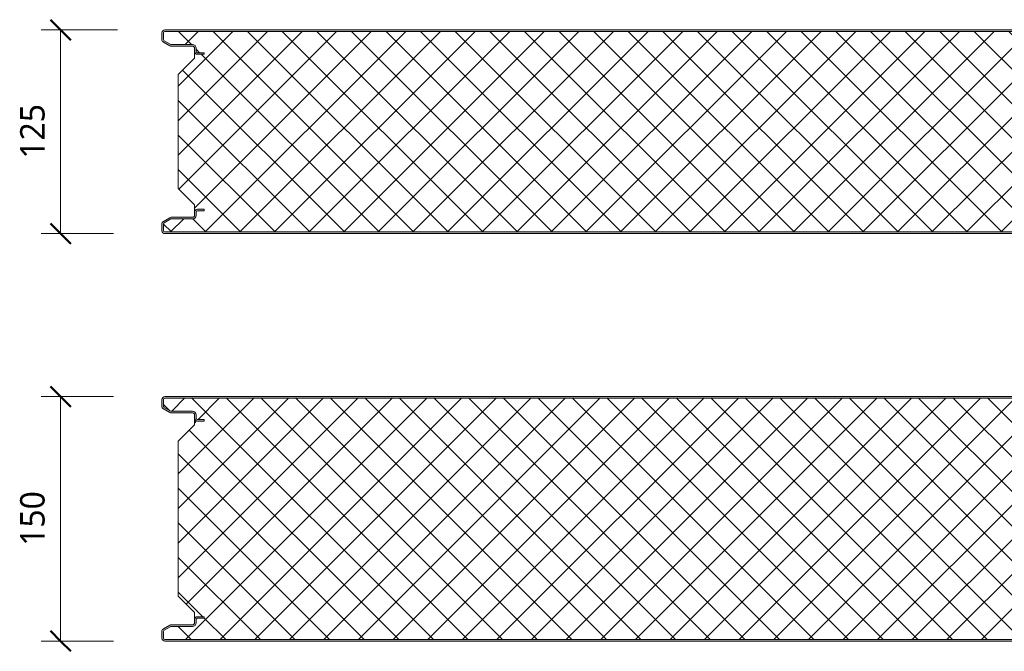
# Model space of a CAD drawing. Header units: millimetres. Extents: x 196 to 3184, y -270 to 1649.
# Tile 2 of 5: x 196 to 800, y 655 to 1043. Entities that reach past the tile are written whole.
import ezdxf

# ---------------------------------------------------------------- set-up
doc = ezdxf.new("R2010")
doc.units = ezdxf.units.MM
for name, color, linetype, lineweight in [('A-ANNO-DIMS', 211, 'Continuous', 9), ('A-ANNO-DIMS-5', 211, 'Continuous', 9), ('A-DETL-GENF', 92, 'Continuous', 13)]:
    doc.layers.add(name, color=color, linetype=linetype, lineweight=lineweight)
doc.styles.add('Yu Gothic', font='Yu Gothic.ttf', dxfattribs={"height": 15})
doc.dimstyles.new('Diagonal', dxfattribs={"dimscale": 304.8, "dimtxt": 17.413553, "dimasz": 0.04101, "dimexe": 0.03937, "dimexo": 0.024606, "dimgap": 0.024606, "dimtad": 1, "dimdec": 0, "dimzin": 0, "dimdsep": 46, "dimtxsty": 'Yu Gothic', "dimblk1": 'OBLIQUE', "dimblk2": 'OBLIQUE', "dimsah": 1, "dimcen": 0.09, "dimazin": 0, "dimtfac": 1, "dimtdec": 4, "dimtix": 1, "dimtmove": 0, "dimatfit": 3, "dimfxl": 1, "dimtvp": 1, "dimtfill": 1, "dimtolj": 1, "dimtzin": 0, "dimarcsym": 2})

# ---------------------------------------------------------------- blocks, each defined once
blk = doc.blocks.new('CR 1100 - FLAT - FLAT - CR 1100 125mm - FLAT - FLAT-4156392-15 PANEL SIZE AND PROFILE Copy 1')
at = {"layer": 'A-DETL-GENF'}
h = blk.add_hatch(color=256, dxfattribs=at)
h.paths.add_polyline_path([(1096.2, 0), (1096.67, 0.06), (1097.1, 0.24), (1097.48, 0.53), (1097.76, 0.9), (1097.94, 1.33), (1098, 1.8), (1098.04, 9.61), (1098.16, 9.9), (1098.35, 10.15), (1098.6, 10.34), (1098.89, 10.46), (1099.2, 10.5), (1118.2, 10.5), (1118.67, 10.56), (1119.1, 10.74), (1119.48, 11.03), (1119.76, 11.4), (1119.94, 11.83), (1120, 12.3), (1120, 13.2), (1119.94, 13.67), (1119.76, 14.1), (1119.48, 14.47), (1119.1, 14.76), (1118.67, 14.94), (1118.2, 15), (1114, 15), (1114, 14), (1118.41, 13.97), (1118.77, 13.77), (1118.98, 13.41), (1119, 13.2), (1118.98, 12.09), (1118.77, 11.73), (1118.41, 11.53), (1118.2, 11.5), (1099.2, 11.5), (1098.63, 11.43), (1098.1, 11.21), (1097.65, 10.86), (1097.3, 10.4), (1097.08, 9.87), (1097, 9.3), (1096.98, 1.59), (1096.77, 1.23), (1096.41, 1.03), (1096.2, 1), (1.59, 1.03), (1.23, 1.23), (1.03, 1.59), (1, 1.8), (1.03, 6.17), (1.23, 6.53), (1.4, 6.65), (5.46, 9), (18.8, 9), (19.37, 9.07), (19.9, 9.29), (20.36, 9.64), (20.71, 10.1), (20.93, 10.63), (21, 11.2), (21.03, 13.41), (21.23, 13.76), (21.59, 13.97), (21.8, 14), (26, 14), (26, 15), (21.8, 15), (21.33, 14.94), (20.9, 14.76), (20.53, 14.47), (20.24, 14.1), (20.06, 13.67), (20, 13.2), (19.96, 10.89), (19.84, 10.6), (19.65, 10.35), (19.4, 10.16), (19.11, 10.04), (18.8, 10), (5.68, 10), (5.21, 9.94), (4.78, 9.76), (0.9, 7.52), (0.53, 7.23), (0.24, 6.86), (0.06, 6.43), (0, 5.96), (0, 1.8), (0.06, 1.33), (0.24, 0.9), (0.53, 0.53), (0.9, 0.24), (1.33, 0.06), (1.8, 0), (1090.38, 0)])
h.paths.add_polyline_path([(1118.2, 110), (1118.67, 110.06), (1119.1, 110.24), (1119.48, 110.53), (1119.76, 110.9), (1119.94, 111.33), (1120, 111.8), (1120, 112.7), (1119.94, 113.17), (1119.76, 113.6), (1119.48, 113.97), (1119.1, 114.26), (1118.67, 114.44), (1118.2, 114.5), (1098.89, 114.54), (1098.6, 114.66), (1098.35, 114.85), (1098.16, 115.1), (1098.04, 115.39), (1098, 115.7), (1097.95, 123.62), (1097.94, 123.67), (1097.76, 124.1), (1097.48, 124.47), (1097.1, 124.76), (1096.67, 124.94), (1096.2, 125), (1.8, 125), (1.33, 124.94), (0.9, 124.76), (0.53, 124.47), (0.24, 124.1), (0.06, 123.62), (0, 123.2), (0, 119.04), (0.06, 118.57), (0.24, 118.14), (0.53, 117.77), (0.9, 117.48), (4.78, 115.24), (5.21, 115.06), (5.68, 115), (19.11, 114.96), (19.4, 114.84), (19.69, 114.6), (19.84, 114.4), (19.96, 114.11), (20, 113.8), (20, 111.8), (20.06, 111.33), (20.24, 110.9), (20.53, 110.53), (20.9, 110.24), (21.33, 110.06), (21.8, 110), (26, 110), (26, 111), (21.59, 111.03), (21.23, 111.24), (21.03, 111.59), (21, 111.8), (21, 113.8), (20.93, 114.37), (20.71, 114.9), (20.36, 115.36), (19.9, 115.71), (19.37, 115.93), (18.8, 116), (5.46, 116), (1.23, 118.47), (1.03, 118.83), (1, 119.04), (1.03, 123.41), (1.23, 123.77), (1.59, 123.97), (1.8, 124), (1096.41, 123.97), (1096.77, 123.77), (1096.98, 123.41), (1097, 123.2), (1097, 115.7), (1097.08, 115.13), (1097.3, 114.6), (1097.65, 114.14), (1098.1, 113.79), (1098.63, 113.57), (1099.2, 113.5), (1118.41, 113.47), (1118.77, 113.27), (1118.98, 112.91), (1119, 112.7), (1118.98, 111.59), (1118.77, 111.23), (1118.41, 111.03), (1118.2, 111), (1114, 111), (1114, 110)])
h = blk.add_hatch(dxfattribs=at)
h.set_pattern_fill('FP_4', color=256, style=0, pattern_type=2)
h.set_pattern_definition([(45, (-283.583, -911.559), (-10.6066, 10.6066), []), (135, (-283.583, -911.559), (-10.6066, -10.6066), [])])
h.paths.add_polyline_path([(270.98, 1), (1096.41, 1.03), (1096.77, 1.24), (1096.9, 1.4), (1097, 1.8), (1097.04, 9.61), (1097.09, 9.9), (1097.3, 10.4), (1097.65, 10.86), (1098.1, 11.21), (1098.63, 11.43), (1099.21, 11.5), (1118.41, 11.53), (1118.77, 11.74), (1118.9, 11.9), (1119, 12.3), (1118.95, 13.41), (1118.89, 13.6), (1118.6, 13.89), (1118.2, 14), (1114, 14), (1114, 15), (1118.6, 14.95), (1118.77, 14.9), (1119.1, 14.76), (1119.48, 14.47), (1119.76, 14.1), (1119.94, 13.67), (1120, 13.52), (1120, 17.6), (1110, 27.61), (1110, 97.68), (1120, 107.6), (1119.96, 111.5), (1119.92, 111.25), (1119.73, 110.84), (1119.44, 110.49), (1119.07, 110.22), (1118.6, 110.05), (1118.2, 110), (1114, 110), (1114, 111), (1118.44, 111.04), (1118.76, 111.23), (1118.9, 111.42), (1119, 111.8), (1118.95, 112.91), (1118.89, 113.1), (1118.6, 113.39), (1118.2, 113.5), (1098.89, 113.54), (1098.6, 113.59), (1098.1, 113.79), (1097.65, 114.14), (1097.3, 114.6), (1097.08, 115.13), (1097, 115.7), (1096.95, 123.41), (1096.88, 123.62), (1096.6, 123.89), (1096.2, 124), (1.56, 123.96), (1.23, 123.76), (1.1, 123.58), (1, 123.2), (1.06, 118.83), (1.16, 118.57), (1.4, 118.35), (5.46, 116), (19.11, 115.96), (19.54, 115.86), (19.9, 115.71), (20.49, 115.19), (20.71, 114.9), (20.95, 114.16), (21, 113.8), (21.06, 111.59), (21.16, 111.33), (21.4, 111.11), (21.8, 111), (26, 111), (26, 110), (21.4, 110.05), (21.23, 110.1), (20.9, 110.24), (20.53, 110.53), (20.24, 110.9), (20.06, 111.33), (20, 111.59), (20, 107.6), (10, 97.68), (10, 27.61), (20, 17.6), (20.03, 13.41), (20.06, 13.67), (20.24, 14.1), (20.61, 14.54), (20.9, 14.76), (21.4, 14.95), (21.8, 15), (26, 15), (26, 14), (21.59, 13.97), (21.23, 13.76), (21.11, 13.6), (21, 13.2), (20.96, 10.89), (20.91, 10.6), (20.61, 9.98), (20.36, 9.64), (19.9, 9.29), (19.37, 9.07), (18.8, 9), (5.46, 9), (1.23, 6.53), (1.11, 6.36), (1, 5.96), (1.06, 1.59), (1.16, 1.33), (1.4, 1.11), (1.8, 1), (28.2, 1)])
for p, q in [((0, 123.2), (0, 119.04)), ((1, 119.04), (1, 123.2)), ((1096.2, 125), (1.8, 125)), ((1.8, 124), (1096.2, 124)), ((0.9, 117.48), (4.78, 115.24)), ((5.46, 116), (1.4, 118.35)), ((18.8, 116), (5.46, 116)), ((5.68, 115), (18.8, 115)), ((20, 113.8), (20, 111.8)), ((20, 111.8), (20, 107.6)), ((21, 113.91), (21, 113.8)), ((21, 111.8), (21, 113.8)), ((26, 111), (21.8, 111)), ((21.8, 110), (26, 110)), ((26, 110), (26, 111)), ((20, 107.6), (10, 97.68)), ((10, 97.68), (10, 27.61)), ((10, 27.61), (20, 17.6)), ((20, 17.6), (20, 13.2)), ((20, 13.2), (20, 11.2)), ((21, 11.2), (21, 13.2)), ((26, 15), (21.8, 15)), ((21.8, 14), (26, 14)), ((26, 14), (26, 15)), ((4.78, 9.76), (0.9, 7.52)), ((1.4, 6.65), (5.46, 9)), ((5.46, 9), (18.8, 9)), ((18.8, 10), (5.68, 10)), ((0, 5.96), (0, 1.8)), ((1, 1.8), (1, 5.96)), ((1096.2, 1), (1.8, 1)), ((1.8, 0), (1096.2, 0))]:
    blk.add_line(p, q, dxfattribs=at)
for centre, radius, start, end in [((1.8, 123.2), 1.8, 90, 180), ((1.8, 123.2), 0.8, 90, 180), ((1.8, 119.04), 1.8, 180, 240), ((1.8, 119.04), 0.8, 180, 240), ((5.68, 116.8), 1.8, 240, 270), ((18.8, 113.8), 2.2, 0, 90), ((18.8, 113.8), 1.2, 0, 90), ((18.8, 113.8), 2.2, 30.10298, 31.90792), ((21.8, 111.8), 1.8, 180, 270), ((18.8, 113.8), 2.2, 15.05232, 17.3849), ((21.8, 111.8), 0.8, 180, 270), ((21.8, 13.2), 1.8, 90, 180), ((21.8, 13.2), 0.8, 90, 180), ((1.8, 5.96), 1.8, 120, 180), ((1.8, 5.96), 0.8, 120, 180), ((5.68, 8.2), 1.8, 90, 120), ((18.8, 11.2), 1.2, 270, 0), ((18.8, 11.2), 2.2, 270, 0), ((1.8, 1.8), 1.8, 180, 270), ((1.8, 1.8), 0.8, 180, 270)]:
    blk.add_arc(centre, radius, start, end, dxfattribs=at)
blk = doc.blocks.new('CR 1100 - FLAT - FLAT - CR 1100 150mm - FLAT - FLAT-4156394-15 PANEL SIZE AND PROFILE Copy 1')
at = {"layer": 'A-DETL-GENF'}
h = blk.add_hatch(color=256, dxfattribs=at)
h.paths.add_polyline_path([(999.33, 0), (1096.2, 0), (1096.67, 0.06), (1097.1, 0.24), (1097.48, 0.53), (1097.76, 0.9), (1097.94, 1.33), (1098, 1.8), (1098.04, 9.61), (1098.16, 9.9), (1098.35, 10.15), (1098.6, 10.34), (1098.89, 10.46), (1099.2, 10.5), (1118.2, 10.5), (1118.67, 10.56), (1119.1, 10.74), (1119.48, 11.03), (1119.76, 11.4), (1119.94, 11.83), (1120, 12.52), (1120, 13.2), (1119.94, 13.67), (1119.76, 14.1), (1119.48, 14.47), (1119.1, 14.76), (1118.67, 14.94), (1118.2, 15), (1114, 15), (1114, 14), (1118.41, 13.97), (1118.77, 13.77), (1118.98, 13.41), (1119, 13.2), (1118.98, 12.09), (1118.77, 11.73), (1118.41, 11.53), (1118.2, 11.5), (1099.2, 11.5), (1098.63, 11.43), (1098.1, 11.21), (1097.65, 10.86), (1097.3, 10.4), (1097.08, 9.87), (1097, 9.3), (1096.98, 1.59), (1096.77, 1.23), (1096.41, 1.03), (1096.2, 1), (1.59, 1.03), (1.23, 1.23), (1.03, 1.59), (1, 1.8), (1.03, 6.17), (1.23, 6.53), (1.4, 6.65), (5.46, 9), (18.8, 9), (19.37, 9.07), (19.9, 9.29), (20.36, 9.64), (20.71, 10.1), (20.93, 10.63), (21, 11.2), (21.03, 13.41), (21.23, 13.76), (21.59, 13.97), (21.8, 14), (26, 14), (26, 15), (21.8, 15), (21.33, 14.94), (20.9, 14.76), (20.53, 14.47), (20.24, 14.1), (20.06, 13.67), (20, 13.2), (19.96, 10.89), (19.84, 10.6), (19.65, 10.35), (19.4, 10.16), (19.11, 10.04), (18.8, 10), (5.68, 10), (5.21, 9.94), (4.78, 9.76), (0.9, 7.52), (0.53, 7.23), (0.24, 6.86), (0.06, 6.43), (0, 5.96), (0, 1.8), (0.06, 1.33), (0.24, 0.9), (0.53, 0.53), (0.9, 0.24), (1.33, 0.06), (1.8, 0), (756.55, 0)])
h.paths.add_polyline_path([(1118.2, 135), (1118.67, 135.06), (1119.1, 135.24), (1119.48, 135.53), (1119.76, 135.9), (1119.94, 136.33), (1120, 136.8), (1120, 137.7), (1119.94, 138.17), (1119.76, 138.6), (1119.48, 138.97), (1119.1, 139.26), (1118.67, 139.44), (1118.2, 139.5), (1098.89, 139.54), (1098.6, 139.66), (1098.35, 139.85), (1098.16, 140.1), (1098.04, 140.39), (1098, 140.7), (1098, 148.2), (1097.94, 148.67), (1097.76, 149.1), (1097.48, 149.47), (1097.1, 149.76), (1096.67, 149.94), (1096.2, 150), (1.8, 150), (1.33, 149.94), (0.9, 149.76), (0.53, 149.47), (0.24, 149.1), (0.06, 148.67), (0, 148.2), (0, 144.04), (0.06, 143.57), (0.24, 143.14), (0.53, 142.77), (0.9, 142.48), (4.78, 140.24), (5.21, 140.06), (5.68, 140), (19.11, 139.96), (19.4, 139.84), (19.65, 139.65), (19.84, 139.4), (19.99, 138.9), (20, 138.8), (20, 136.8), (20.06, 136.33), (20.24, 135.9), (20.53, 135.53), (20.9, 135.24), (21.33, 135.06), (21.8, 135), (26, 135), (26, 136), (21.59, 136.03), (21.23, 136.24), (21.03, 136.59), (21, 136.8), (20.99, 138.9), (20.93, 139.37), (20.71, 139.9), (20.36, 140.36), (19.9, 140.71), (19.37, 140.93), (18.8, 141), (5.46, 141), (1.23, 143.47), (1.03, 143.83), (1, 144.04), (1.03, 148.41), (1.23, 148.77), (1.59, 148.97), (1.8, 149), (1096.41, 148.97), (1096.77, 148.77), (1096.98, 148.41), (1097, 147.93), (1097, 140.7), (1097.08, 140.13), (1097.3, 139.6), (1097.65, 139.14), (1098.1, 138.79), (1098.63, 138.57), (1099.2, 138.5), (1118.41, 138.47), (1118.77, 138.27), (1118.98, 137.91), (1119, 137.7), (1118.98, 136.59), (1118.77, 136.23), (1118.41, 136.03), (1118.2, 136), (1114, 136), (1114, 135)])
h = blk.add_hatch(dxfattribs=at)
h.set_pattern_fill('FP_5', color=256, style=0, pattern_type=2)
h.set_pattern_definition([(45, (-283.583, -661.559), (-10.6066, 10.6066), []), (135, (-283.583, -661.559), (-10.6066, -10.6066), [])])
h.paths.add_polyline_path([(19.11, 1), (1096.41, 1.03), (1096.77, 1.24), (1096.9, 1.4), (1097, 1.8), (1097.04, 9.61), (1097.09, 9.9), (1097.3, 10.4), (1097.65, 10.86), (1098.1, 11.21), (1098.63, 11.43), (1099.21, 11.5), (1118.41, 11.53), (1118.77, 11.74), (1118.9, 11.9), (1119, 12.52), (1118.95, 13.41), (1118.89, 13.6), (1118.6, 13.89), (1118.2, 14), (1114, 14), (1114, 15), (1118.6, 14.95), (1118.77, 14.9), (1119.1, 14.76), (1119.48, 14.47), (1119.76, 14.1), (1119.94, 13.67), (1120, 13.52), (1120, 17.6), (1110, 27.61), (1110, 122.68), (1120, 132.6), (1119.96, 136.5), (1119.92, 136.25), (1119.73, 135.84), (1119.44, 135.49), (1119.07, 135.22), (1118.6, 135.05), (1118.2, 135), (1114, 135), (1114, 136), (1118.44, 136.04), (1118.76, 136.23), (1118.9, 136.42), (1119, 136.8), (1118.95, 137.91), (1118.89, 138.1), (1118.6, 138.39), (1118.2, 138.5), (1098.89, 138.54), (1098.6, 138.59), (1097.96, 138.9), (1097.65, 139.14), (1097.3, 139.6), (1097.08, 140.13), (1097, 140.7), (1096.95, 148.41), (1096.89, 148.6), (1096.6, 148.89), (1096.2, 149), (1.56, 148.96), (1.23, 148.76), (1.1, 148.58), (1, 148.2), (1.06, 143.83), (1.16, 143.57), (1.4, 143.35), (5.46, 141), (19.11, 140.96), (19.54, 140.86), (19.9, 140.71), (20.49, 140.19), (20.71, 139.9), (20.95, 139.16), (21, 138.8), (21.06, 136.59), (21.16, 136.33), (21.4, 136.11), (21.8, 136), (26, 136), (26, 135), (21.4, 135.05), (21.23, 135.1), (20.9, 135.24), (20.53, 135.53), (20.24, 135.9), (20.06, 136.33), (20, 136.59), (20, 132.6), (10, 122.68), (10, 27.61), (20, 17.6), (20.03, 13.41), (20.06, 13.67), (20.24, 14.1), (20.53, 14.47), (20.9, 14.76), (21.4, 14.95), (21.8, 15), (26, 15), (26, 14), (21.59, 13.97), (21.23, 13.76), (21.11, 13.6), (21, 13.2), (20.96, 10.89), (20.91, 10.6), (20.71, 10.1), (20.36, 9.64), (19.9, 9.29), (19.37, 9.07), (18.8, 9), (5.46, 9), (1.23, 6.53), (1.11, 6.36), (1, 5.96), (1.06, 1.59), (1.16, 1.33), (1.4, 1.11), (1.8, 1), (18.8, 1)])
for p, q in [((0, 148.2), (0, 144.04)), ((1, 144.04), (1, 148.2)), ((1096.2, 150), (1.8, 150)), ((1.8, 149), (1096.2, 149)), ((0.9, 142.48), (4.78, 140.24)), ((5.46, 141), (1.4, 143.35)), ((18.8, 141), (5.46, 141)), ((5.68, 140), (18.8, 140)), ((21, 138.91), (21, 138.8)), ((20, 138.8), (20, 136.8)), ((20, 136.8), (20, 132.6)), ((21, 136.8), (21, 138.8)), ((26, 136), (21.8, 136)), ((21.8, 135), (26, 135)), ((26, 135), (26, 136)), ((20, 132.6), (10, 122.68)), ((10, 122.68), (10, 27.61)), ((10, 27.61), (20, 17.6)), ((20, 17.6), (20, 13.2)), ((20, 13.2), (20, 11.2)), ((21, 11.2), (21, 13.2)), ((26, 15), (21.8, 15)), ((21.8, 14), (26, 14)), ((26, 14), (26, 15)), ((4.78, 9.76), (0.9, 7.52)), ((1.4, 6.65), (5.46, 9)), ((5.46, 9), (18.8, 9)), ((18.8, 10), (5.68, 10)), ((0, 5.96), (0, 1.8)), ((1, 1.8), (1, 5.96)), ((1096.2, 1), (1.8, 1)), ((1.8, 0), (1096.2, 0))]:
    blk.add_line(p, q, dxfattribs=at)
for centre, radius, start, end in [((1.8, 148.2), 1.8, 90, 180), ((1.8, 148.2), 0.8, 90, 180), ((1.8, 144.04), 1.8, 180, 240), ((1.8, 144.04), 0.8, 180, 240), ((5.68, 141.8), 1.8, 240, 270), ((18.8, 138.8), 2.2, 0, 90), ((18.8, 138.8), 1.2, 0, 90), ((18.8, 138.8), 2.2, 30.10298, 31.90792), ((18.8, 138.8), 2.2, 15.05232, 17.3849), ((21.8, 136.8), 1.8, 180, 270), ((21.8, 136.8), 0.8, 180, 270), ((21.8, 13.2), 1.8, 90, 180), ((21.8, 13.2), 0.8, 90, 180), ((1.8, 5.96), 1.8, 120, 180), ((1.8, 5.96), 0.8, 120, 180), ((5.68, 8.2), 1.8, 90, 120), ((18.8, 11.2), 1.2, 270, 0), ((18.8, 11.2), 2.2, 270, 0), ((1.8, 1.8), 1.8, 180, 270), ((1.8, 1.8), 0.8, 180, 270)]:
    blk.add_arc(centre, radius, start, end, dxfattribs=at)
blk = doc.blocks.new('DIMBLOCK4-15 PANEL SIZE AND PROFILE Copy 1')
at = {"layer": 'A-ANNO-DIMS-5', "lineweight": 50}
for p, q in [((221.48, 1036.56), (215.23, 1042.81)), ((221.48, 1036.56), (227.73, 1030.31)), ((221.48, 911.56), (215.23, 917.81)), ((221.48, 911.56), (227.73, 905.31))]:
    blk.add_line(p, q, dxfattribs=at)
at = {"layer": 'A-ANNO-DIMS-5'}
for p, q in [((221.48, 1036.56), (209.48, 1036.56)), ((221.48, 911.56), (221.48, 1036.56)), ((221.48, 1036.56), (256.31, 1036.56)), ((221.48, 911.56), (209.48, 911.56)), ((221.48, 911.56), (253.92, 911.56))]:
    blk.add_line(p, q, dxfattribs=at)
at = {"layer": 'A-ANNO-DIMS-5', "color": 0, "insert": (196.68, 957.54), "char_height": 15, "width": 39.6414, "attachment_point": 1, "rotation": 90, "line_spacing_factor": 1.024327, "style": 'Yu Gothic', "bg_fill": 3, "box_fill_scale": 1.25, "bg_fill_color": 256, "bg_fill_true_color": 13158600, "bg_fill_transparency": 0}
blk.add_mtext('125', dxfattribs=at)
blk = doc.blocks.new('_Oblique')
at = {"color": 0, "linetype": 'ByBlock', "lineweight": -2}
blk.add_line((-0.5, -0.5), (0.5, 0.5), dxfattribs=at)
blk = doc.blocks.new('DIMBLOCK5-15 PANEL SIZE AND PROFILE Copy 1')
at = {"layer": 'A-ANNO-DIMS-5', "lineweight": 50}
for p, q in [((221.48, 811.56), (215.23, 817.81)), ((221.48, 811.56), (227.73, 805.31)), ((221.48, 661.56), (215.23, 667.81)), ((221.48, 661.56), (227.73, 655.31))]:
    blk.add_line(p, q, dxfattribs=at)
at = {"layer": 'A-ANNO-DIMS-5'}
for p, q in [((221.48, 811.56), (209.48, 811.56)), ((221.48, 661.56), (221.48, 811.56)), ((221.48, 811.56), (253.92, 811.56)), ((221.48, 661.56), (209.48, 661.56)), ((221.48, 661.56), (253.92, 661.56))]:
    blk.add_line(p, q, dxfattribs=at)
at = {"layer": 'A-ANNO-DIMS-5', "color": 0, "insert": (196.68, 720.04), "char_height": 15, "width": 39.6414, "attachment_point": 1, "rotation": 90, "line_spacing_factor": 1.024327, "style": 'Yu Gothic', "bg_fill": 3, "box_fill_scale": 1.25, "bg_fill_color": 256, "bg_fill_true_color": 13158600, "bg_fill_transparency": 0}
blk.add_mtext('150', dxfattribs=at)

msp = doc.modelspace()

# ---------------------------------------------------------------- block references
at = {"layer": 'A-DETL-GENF'}
for name, p in [('CR 1100 - FLAT - FLAT - CR 1100 125mm - FLAT - FLAT-4156392-15 PANEL SIZE AND PROFILE Copy 1', (283.58, 911.56)), ('CR 1100 - FLAT - FLAT - CR 1100 150mm - FLAT - FLAT-4156394-15 PANEL SIZE AND PROFILE Copy 1', (283.58, 661.56))]:
    msp.add_blockref(name, p, dxfattribs=at)

# ---------------------------------------------------------------- dimensions: what is measured, and where the dimension line sits
at = {"layer": 'A-ANNO-DIMS'}
for base, p1, p2, override, picture, middle in [((221.48, 1036.56), (261.42, 911.56), (263.81, 1036.56), {"dimpost": '<>', "dimfxl": 125.022841}, 'DIMBLOCK4-15 PANEL SIZE AND PROFILE Copy 1', (206.48, 974.06)), ((221.48, 811.56), (261.42, 661.56), (261.42, 811.56), {"dimpost": '<>', "dimfxl": 150}, 'DIMBLOCK5-15 PANEL SIZE AND PROFILE Copy 1', (206.48, 736.56))]:
    dim = msp.add_linear_dim(base=base, p1=p1, p2=p2, angle=90, dimstyle='Diagonal', override=override, dxfattribs=at)
    dim.commit()
    dim.dimension.update_dxf_attribs({"geometry": picture, "text_midpoint": middle})

doc.saveas('drawing.dxf')
